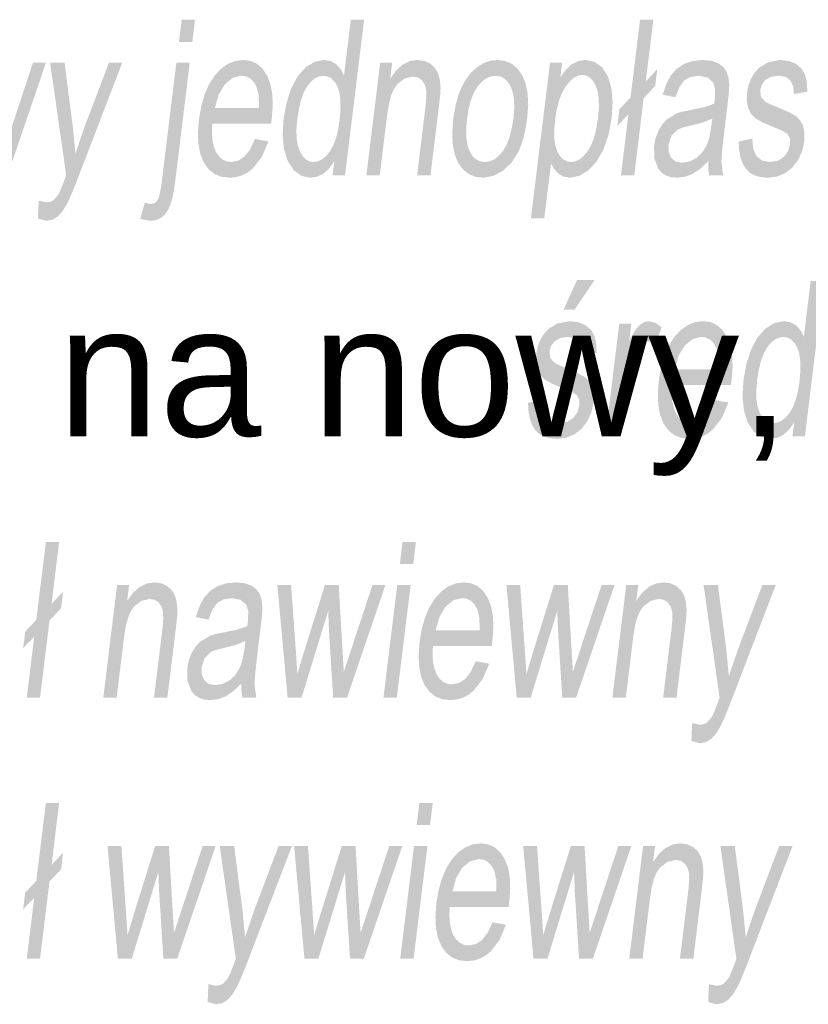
# Model space of a CAD drawing. Header units: millimetres. Extents: x 116 to 15750, y -6945 to 9999.
# Tile 82 of 150: x 6958 to 7087, y -1636 to -1475. Entities that reach past the tile are written whole.
import ezdxf

# ---------------------------------------------------------------- set-up
doc = ezdxf.new("R2010")
doc.units = ezdxf.units.MM
doc.layers.get('0').update_dxf_attribs({"color": 252})
doc.styles.get("Standard").update_dxf_attribs({"font": 'simplex.shx'})

msp = doc.modelspace()

# ---------------------------------------------------------------- hatches: boundary and pattern name
h = msp.add_hatch(color=7)
h.paths.add_polyline_path([(6983.81, -1478.73), (6984.26, -1475.11), (6986.45, -1475.11), (6986, -1478.73)])
h.paths.add_polyline_path([(6977.49, -1507.66), (6978.24, -1505), (6979.24, -1505.25), (6979.84, -1505.09), (6980.31, -1504.62), (6980.51, -1504.18), (6980.69, -1503.51), (6980.86, -1502.6), (6981.02, -1501.45), (6983.4, -1482.11), (6985.58, -1482.11), (6983.2, -1501.52), (6982.97, -1503.09), (6982.69, -1504.4), (6982.37, -1505.46), (6982, -1506.25), (6981.45, -1507.01), (6980.79, -1507.55), (6980.03, -1507.88), (6979.16, -1507.98)])
h = msp.add_hatch(color=7)
h.paths.add_polyline_path([(7008.92, -1500.52), (7009.21, -1498.19), (7008.38, -1499.39), (7007.44, -1500.25), (7006.41, -1500.76), (7005.27, -1500.93), (7003.83, -1500.63), (7002.59, -1499.72), (7001.62, -1498.27), (7001, -1496.33), (7000.75, -1494), (7000.91, -1491.33), (7001.39, -1488.7), (7002.16, -1486.33), (7003.21, -1484.35), (7004.51, -1482.89), (7005.98, -1482), (7007.54, -1481.69), (7008.62, -1481.87), (7009.53, -1482.4), (7010.25, -1483.21), (7010.78, -1484.23), (7011.9, -1475.11), (7014.07, -1475.11), (7010.95, -1500.52)])
h.paths.add_polyline_path([(7003.15, -1491.33), (7003.01, -1492.99), (7003.03, -1494.42), (7003.21, -1495.63), (7003.55, -1496.62), (7003.99, -1497.38), (7004.52, -1497.93), (7005.12, -1498.26), (7005.79, -1498.37), (7006.49, -1498.26), (7007.17, -1497.95), (7007.81, -1497.43), (7008.43, -1496.7), (7008.98, -1495.75), (7009.44, -1494.58), (7009.8, -1493.2), (7010.06, -1491.59), (7010.21, -1489.83), (7010.2, -1488.32), (7010.04, -1487.06), (7009.72, -1486.05), (7009.27, -1485.27), (7008.74, -1484.72), (7008.13, -1484.39), (7007.43, -1484.28), (7006.71, -1484.38), (7006.04, -1484.7), (7005.39, -1485.24), (7004.78, -1485.98), (7004.23, -1486.95), (7003.78, -1488.17), (7003.42, -1489.63)])
h = msp.add_hatch(color=7)
h.dxf.hatch_style = 2
h.paths.add_polyline_path([(7057.26, -1490.57), (7055.44, -1492.47), (7055.78, -1489.74), (7057.6, -1487.83), (7059.16, -1475.11), (7061.33, -1475.11), (7060.09, -1485.2), (7061.97, -1483.2), (7061.64, -1485.92), (7059.75, -1487.92), (7058.21, -1500.52), (7056.04, -1500.52)])
h = msp.add_hatch(color=7)
h.dxf.hatch_style = 2
h.paths.add_polyline_path([(6946.1, -1500.52), (6944.42, -1482.11), (6946.67, -1482.11), (6947.43, -1492.74), (6947.7, -1496.69), (6947.8, -1496.34), (6948.02, -1495.59), (6948.37, -1494.44), (6948.83, -1492.89), (6952.2, -1482.11), (6954.45, -1482.11), (6955.07, -1492.79), (6955.28, -1496.3), (6956.46, -1492.75), (6959.97, -1482.11), (6962.09, -1482.11), (6955.81, -1500.52), (6953.54, -1500.52), (6952.85, -1489.49), (6952.73, -1486.36), (6948.38, -1500.52)])
h = msp.add_hatch(color=7)
h.dxf.hatch_style = 2
h.paths.add_polyline_path([(6960.77, -1507.6), (6960.89, -1504.68), (6962.11, -1504.95), (6962.77, -1504.87), (6963.31, -1504.61), (6964.15, -1503.64), (6964.52, -1502.82), (6965.1, -1501.31), (6965.39, -1500.55), (6962.76, -1482.11), (6965.11, -1482.11), (6966.49, -1492.77), (6966.9, -1497.03), (6968.31, -1492.84), (6972.38, -1482.11), (6974.56, -1482.11), (6967.36, -1500.83), (6966.82, -1502.23), (6966.35, -1503.39), (6965.95, -1504.31), (6965.63, -1505), (6964.84, -1506.34), (6964.02, -1507.27), (6963.12, -1507.8), (6962.13, -1507.98)])
h = msp.add_hatch(color=7)
h.paths.add_polyline_path([(6996.24, -1494.59), (6998.44, -1494.99), (6997.37, -1497.5), (6995.93, -1499.37), (6995.07, -1500.06), (6994.14, -1500.54), (6993.14, -1500.84), (6992.05, -1500.93), (6990.73, -1500.78), (6989.6, -1500.31), (6988.64, -1499.53), (6987.87, -1498.44), (6987.32, -1497.08), (6987, -1495.46), (6986.91, -1493.59), (6987.07, -1491.47), (6987.45, -1489.28), (6988, -1487.35), (6988.73, -1485.68), (6989.63, -1484.26), (6990.67, -1483.14), (6991.8, -1482.34), (6993, -1481.86), (6994.3, -1481.69), (6995.51, -1481.85), (6996.57, -1482.32), (6997.47, -1483.11), (6998.21, -1484.21), (6998.75, -1485.59), (6999.06, -1487.23), (6999.14, -1489.13), (6998.98, -1491.28), (6998.86, -1492.11), (6989.25, -1492.11), (6989.2, -1493.54), (6989.28, -1494.79), (6989.51, -1495.86), (6989.88, -1496.76), (6990.37, -1497.46), (6990.95, -1497.97), (6991.62, -1498.27), (6992.38, -1498.37), (6993.52, -1498.14), (6994.54, -1497.47), (6995.45, -1496.3)])
h.paths.add_polyline_path([(6989.69, -1489.55), (6996.88, -1489.55), (6996.85, -1487.52), (6996.49, -1486.06), (6996.02, -1485.28), (6995.46, -1484.71), (6994.78, -1484.37), (6994, -1484.26), (6992.57, -1484.62), (6991.29, -1485.7), (6990.29, -1487.38)])
h = msp.add_hatch(color=7)
h.dxf.hatch_style = 2
h.paths.add_polyline_path([(7014.44, -1500.52), (7016.7, -1482.11), (7018.66, -1482.11), (7018.34, -1484.73), (7019.3, -1483.4), (7020.36, -1482.45), (7021.53, -1481.88), (7022.82, -1481.69), (7023.92, -1481.85), (7024.89, -1482.29), (7025.65, -1482.99), (7026.15, -1483.86), (7026.44, -1484.93), (7026.56, -1486.17), (7026.5, -1487.36), (7026.3, -1489.2), (7024.91, -1500.52), (7022.73, -1500.52), (7024.1, -1489.32), (7024.24, -1487.66), (7024.2, -1486.47), (7023.95, -1485.63), (7023.48, -1484.97), (7022.82, -1484.54), (7022.02, -1484.4), (7020.68, -1484.72), (7019.46, -1485.67), (7018.92, -1486.44), (7018.47, -1487.5), (7018.12, -1488.84), (7017.86, -1490.47), (7016.62, -1500.52)])
h = msp.add_hatch(color=7)
h.paths.add_polyline_path([(7028.63, -1491.31), (7029.05, -1488.92), (7029.67, -1486.87), (7030.51, -1485.14), (7031.56, -1483.74), (7032.54, -1482.85), (7033.59, -1482.21), (7034.69, -1481.82), (7035.86, -1481.69), (7037.11, -1481.85), (7038.19, -1482.32), (7039.12, -1483.09), (7039.89, -1484.18), (7040.46, -1485.54), (7040.79, -1487.14), (7040.88, -1488.98), (7040.73, -1491.06), (7040.48, -1492.74), (7040.16, -1494.23), (7039.76, -1495.53), (7039.3, -1496.65), (7038.16, -1498.45), (7036.74, -1499.81), (7035.15, -1500.65), (7033.49, -1500.93), (7032.22, -1500.78), (7031.12, -1500.31), (7030.19, -1499.54), (7029.42, -1498.46), (7028.86, -1497.08), (7028.54, -1495.43), (7028.47, -1493.51)])
h.paths.add_polyline_path([(7030.88, -1491.31), (7030.74, -1492.97), (7030.77, -1494.41), (7030.95, -1495.62), (7031.3, -1496.61), (7031.78, -1497.38), (7032.36, -1497.93), (7033.03, -1498.26), (7033.81, -1498.37), (7034.6, -1498.26), (7035.35, -1497.93), (7036.06, -1497.37), (7036.73, -1496.6), (7037.32, -1495.6), (7037.81, -1494.37), (7038.19, -1492.91), (7038.47, -1491.21), (7038.6, -1489.61), (7038.57, -1488.21), (7038.37, -1487.02), (7038.02, -1486.04), (7037.54, -1485.27), (7036.96, -1484.72), (7036.3, -1484.39), (7035.54, -1484.28), (7034.74, -1484.39), (7033.98, -1484.72), (7033.27, -1485.27), (7032.6, -1486.03), (7032.01, -1487.02), (7031.52, -1488.23), (7031.15, -1489.66)])
h = msp.add_hatch(color=7)
h.paths.add_polyline_path([(7041.32, -1507.57), (7044.45, -1482.11), (7046.43, -1482.11), (7046.14, -1484.5), (7047.04, -1483.28), (7047.99, -1482.4), (7049.04, -1481.87), (7050.23, -1481.69), (7051.74, -1482), (7052.99, -1482.91), (7053.91, -1484.37), (7054.47, -1486.33), (7054.67, -1488.65), (7054.52, -1491.17), (7054.01, -1493.86), (7053.19, -1496.27), (7052.07, -1498.26), (7050.7, -1499.73), (7049.2, -1500.63), (7047.71, -1500.93), (7046.69, -1500.77), (7045.83, -1500.28), (7045.13, -1499.53), (7044.61, -1498.61), (7043.5, -1507.57)])
h.paths.add_polyline_path([(7045.28, -1491.42), (7045.14, -1493.08), (7045.15, -1494.51), (7045.32, -1495.7), (7045.64, -1496.67), (7046.08, -1497.41), (7046.6, -1497.94), (7047.2, -1498.26), (7047.88, -1498.37), (7048.59, -1498.26), (7049.28, -1497.93), (7049.94, -1497.38), (7050.58, -1496.61), (7051.16, -1495.61), (7051.64, -1494.37), (7052.02, -1492.88), (7052.29, -1491.16), (7052.43, -1489.51), (7052.41, -1488.08), (7052.25, -1486.88), (7051.92, -1485.89), (7051.49, -1485.13), (7050.97, -1484.58), (7050.38, -1484.25), (7049.72, -1484.14), (7049.02, -1484.25), (7048.35, -1484.6), (7047.68, -1485.19), (7047.02, -1486), (7046.42, -1487.04), (7045.93, -1488.29), (7045.55, -1489.75)])
h = msp.add_hatch(color=7)
h.paths.add_polyline_path([(7070.29, -1498.25), (7068.94, -1499.51), (7067.69, -1500.33), (7066.48, -1500.78), (7065.21, -1500.93), (7064.23, -1500.84), (7063.38, -1500.56), (7062.68, -1500.1), (7062.13, -1499.45), (7061.48, -1497.77), (7061.45, -1495.67), (7061.72, -1494.37), (7062.19, -1493.2), (7062.81, -1492.19), (7063.54, -1491.4), (7065.24, -1490.38), (7066.07, -1490.14), (7067.23, -1489.91), (7069.59, -1489.42), (7071.26, -1488.84), (7071.33, -1488.31), (7071.38, -1488.02), (7071.42, -1486.4), (7071.09, -1485.34), (7070.14, -1484.54), (7068.73, -1484.28), (7067.36, -1484.47), (7066.36, -1485.05), (7065.58, -1486.12), (7064.93, -1487.78), (7062.85, -1487.36), (7063.45, -1485.59), (7064.19, -1484.2), (7065.14, -1483.14), (7066.36, -1482.34), (7067.78, -1481.86), (7069.36, -1481.69), (7070.84, -1481.83), (7071.97, -1482.25), (7072.79, -1482.88), (7073.31, -1483.64), (7073.61, -1484.6), (7073.73, -1485.77), (7073.68, -1486.89), (7073.49, -1488.65), (7072.98, -1492.8), (7072.75, -1494.78), (7072.58, -1496.36), (7072.48, -1497.53), (7072.45, -1498.31), (7072.73, -1500.52), (7070.45, -1500.52), (7070.29, -1499.47)])
h.paths.add_polyline_path([(7070.96, -1491.28), (7069.39, -1491.92), (7067.25, -1492.46), (7066.06, -1492.76), (7065.27, -1493.08), (7064.28, -1494.1), (7063.8, -1495.58), (7063.82, -1496.72), (7064.2, -1497.66), (7064.93, -1498.28), (7066.03, -1498.49), (7067.25, -1498.29), (7068.38, -1497.7), (7069.34, -1496.77), (7070.09, -1495.54), (7070.51, -1494.23), (7070.82, -1492.42)])
h = msp.add_hatch(color=7)
h.dxf.hatch_style = 2
h.paths.add_polyline_path([(7075.27, -1495.02), (7077.5, -1494.54), (7077.64, -1496.18), (7078.16, -1497.38), (7079.06, -1498.12), (7080.36, -1498.37), (7081.7, -1498.15), (7082.7, -1497.49), (7083.36, -1496.54), (7083.68, -1495.44), (7083.63, -1494.5), (7083.24, -1493.78), (7082.52, -1493.3), (7081.14, -1492.72), (7079.2, -1491.91), (7077.99, -1491.22), (7077.27, -1490.47), (7076.8, -1489.47), (7076.59, -1488.29), (7076.63, -1487), (7076.87, -1485.82), (7077.3, -1484.72), (7077.88, -1483.76), (7078.58, -1482.98), (7080.09, -1482.07), (7082.02, -1481.69), (7083.43, -1481.85), (7084.61, -1482.32), (7085.51, -1483.06), (7086.09, -1484.01), (7086.4, -1485.26), (7086.49, -1486.86), (7084.3, -1487.27), (7084.18, -1486.01), (7083.73, -1485.06), (7082.96, -1484.46), (7081.87, -1484.26), (7080.55, -1484.44), (7079.62, -1484.97), (7079.05, -1485.74), (7078.78, -1486.64), (7078.91, -1487.73), (7079.65, -1488.56), (7080.26, -1488.85), (7081.48, -1489.36), (7083.34, -1490.16), (7084.54, -1490.8), (7085.27, -1491.49), (7085.78, -1492.44), (7086.02, -1493.65), (7085.97, -1495.11), (7085.62, -1496.63), (7084.97, -1498.05), (7084.04, -1499.27), (7082.87, -1500.18), (7081.52, -1500.74), (7080.06, -1500.93), (7078.89, -1500.84), (7077.89, -1500.56), (7077.07, -1500.1), (7076.41, -1499.44), (7075.92, -1498.61), (7075.56, -1497.59), (7075.35, -1496.4)])
h = msp.add_hatch(color=7)
h.paths.add_polyline_path([(7040.85, -1537.7), (7043.07, -1537.22), (7043.21, -1538.85), (7043.73, -1540.06), (7044.63, -1540.8), (7045.93, -1541.04), (7047.27, -1540.82), (7048.27, -1540.17), (7048.93, -1539.22), (7049.25, -1538.12), (7049.21, -1537.17), (7048.82, -1536.45), (7048.09, -1535.98), (7046.72, -1535.39), (7044.78, -1534.59), (7043.56, -1533.89), (7042.84, -1533.14), (7042.37, -1532.15), (7042.16, -1530.97), (7042.2, -1529.67), (7042.44, -1528.49), (7042.87, -1527.39), (7043.45, -1526.44), (7044.16, -1525.65), (7045.66, -1524.75), (7047.6, -1524.37), (7049, -1524.53), (7050.18, -1525), (7051.08, -1525.73), (7051.66, -1526.68), (7051.97, -1527.93), (7052.07, -1529.53), (7049.88, -1529.95), (7049.75, -1528.69), (7049.3, -1527.74), (7048.54, -1527.14), (7047.44, -1526.94), (7046.12, -1527.11), (7045.2, -1527.65), (7044.62, -1528.42), (7044.35, -1529.31), (7044.49, -1530.4), (7045.23, -1531.23), (7045.83, -1531.52), (7047.05, -1532.03), (7048.92, -1532.84), (7050.11, -1533.48), (7050.85, -1534.17), (7051.35, -1535.11), (7051.59, -1536.32), (7051.54, -1537.79), (7051.19, -1539.3), (7050.54, -1540.72), (7049.61, -1541.94), (7048.44, -1542.86), (7047.09, -1543.42), (7045.63, -1543.61), (7044.46, -1543.51), (7043.46, -1543.24), (7042.64, -1542.77), (7041.99, -1542.12), (7041.49, -1541.28), (7041.14, -1540.27), (7040.92, -1539.07)])
h.paths.add_polyline_path([(7046.65, -1522.5), (7048.86, -1517.65), (7051.72, -1517.65), (7048.46, -1522.5)])
h = msp.add_hatch(color=7)
h.paths.add_polyline_path([(7084.06, -1543.19), (7084.35, -1540.87), (7083.52, -1542.07), (7082.59, -1542.92), (7081.55, -1543.44), (7080.41, -1543.61), (7078.97, -1543.3), (7077.73, -1542.4), (7076.76, -1540.94), (7076.14, -1539.01), (7075.9, -1536.67), (7076.05, -1534.01), (7076.53, -1531.38), (7077.3, -1529.01), (7078.35, -1527.03), (7079.66, -1525.57), (7081.13, -1524.67), (7082.68, -1524.37), (7083.76, -1524.55), (7084.67, -1525.08), (7085.39, -1525.88), (7085.92, -1526.9), (7087.04, -1517.79), (7089.21, -1517.79), (7086.09, -1543.19)])
h.paths.add_polyline_path([(7078.29, -1534.01), (7078.15, -1535.66), (7078.17, -1537.1), (7078.35, -1538.31), (7078.69, -1539.29), (7079.14, -1540.06), (7079.66, -1540.6), (7080.26, -1540.93), (7080.93, -1541.04), (7081.63, -1540.94), (7082.31, -1540.62), (7082.95, -1540.1), (7083.57, -1539.37), (7084.12, -1538.43), (7084.58, -1537.26), (7084.94, -1535.87), (7085.2, -1534.27), (7085.35, -1532.5), (7085.34, -1530.99), (7085.18, -1529.73), (7084.86, -1528.72), (7084.41, -1527.95), (7083.88, -1527.4), (7083.27, -1527.06), (7082.57, -1526.95), (7081.86, -1527.06), (7081.18, -1527.38), (7080.53, -1527.91), (7079.93, -1528.66), (7079.38, -1529.63), (7078.92, -1530.84), (7078.56, -1532.3)])
h = msp.add_hatch(color=7)
h.dxf.hatch_style = 2
h.paths.add_polyline_path([(7053.5, -1543.19), (7055.76, -1524.78), (7057.73, -1524.78), (7057.38, -1527.58), (7058.3, -1525.95), (7059.09, -1525), (7059.81, -1524.53), (7060.57, -1524.37), (7061.65, -1524.62), (7062.69, -1525.38), (7061.58, -1528.27), (7060.84, -1527.76), (7060.06, -1527.6), (7059.36, -1527.75), (7058.7, -1528.21), (7058.12, -1528.94), (7057.68, -1529.92), (7057.19, -1531.66), (7056.87, -1533.56), (7055.69, -1543.19)])
h = msp.add_hatch(color=7)
h.paths.add_polyline_path([(7071.38, -1537.27), (7073.59, -1537.66), (7072.52, -1540.17), (7071.07, -1542.05), (7070.22, -1542.73), (7069.29, -1543.22), (7068.28, -1543.51), (7067.19, -1543.61), (7065.87, -1543.45), (7064.74, -1542.99), (7063.78, -1542.21), (7063.01, -1541.12), (7062.46, -1539.75), (7062.14, -1538.13), (7062.06, -1536.26), (7062.21, -1534.15), (7062.59, -1531.96), (7063.14, -1530.02), (7063.87, -1528.35), (7064.77, -1526.94), (7065.81, -1525.81), (7066.94, -1525.01), (7068.15, -1524.53), (7069.44, -1524.37), (7070.65, -1524.53), (7071.71, -1525), (7072.61, -1525.79), (7073.35, -1526.89), (7073.9, -1528.27), (7074.2, -1529.91), (7074.28, -1531.8), (7074.12, -1533.95), (7074.01, -1534.79), (7064.39, -1534.79), (7064.34, -1536.22), (7064.43, -1537.47), (7064.66, -1538.54), (7065.03, -1539.43), (7065.51, -1540.14), (7066.09, -1540.64), (7066.76, -1540.94), (7067.52, -1541.04), (7068.66, -1540.82), (7069.68, -1540.15), (7070.59, -1538.98)])
h.paths.add_polyline_path([(7064.83, -1532.22), (7072.02, -1532.22), (7071.99, -1530.19), (7071.63, -1528.74), (7071.17, -1527.95), (7070.6, -1527.39), (7069.92, -1527.05), (7069.14, -1526.94), (7067.71, -1527.3), (7066.43, -1528.38), (7065.43, -1530.06)])
h = msp.add_hatch(color=7)
h.dxf.hatch_style = 2
h.paths.add_polyline_path([(6960.17, -1575.92), (6958.35, -1577.82), (6958.69, -1575.09), (6960.5, -1573.18), (6962.07, -1560.46), (6964.23, -1560.46), (6963, -1570.55), (6964.88, -1568.55), (6964.55, -1571.27), (6962.66, -1573.27), (6961.11, -1585.87), (6958.95, -1585.87)])
h = msp.add_hatch(color=7)
h.paths.add_polyline_path([(7019.9, -1564.05), (7020.35, -1560.46), (7022.53, -1560.46), (7022.09, -1564.05)])
h.paths.add_polyline_path([(7017.23, -1585.87), (7019.48, -1567.46), (7021.67, -1567.46), (7019.41, -1585.87)])
h = msp.add_hatch(color=7)
h.dxf.hatch_style = 2
h.paths.add_polyline_path([(6971.45, -1585.87), (6973.71, -1567.46), (6975.67, -1567.46), (6975.35, -1570.08), (6976.3, -1568.75), (6977.37, -1567.8), (6978.54, -1567.24), (6979.83, -1567.05), (6980.92, -1567.2), (6981.89, -1567.64), (6982.66, -1568.34), (6983.16, -1569.21), (6983.44, -1570.28), (6983.56, -1571.52), (6983.51, -1572.71), (6983.31, -1574.55), (6981.92, -1585.87), (6979.74, -1585.87), (6981.11, -1574.67), (6981.25, -1573.01), (6981.2, -1571.82), (6980.96, -1570.98), (6980.49, -1570.32), (6979.83, -1569.89), (6979.03, -1569.75), (6977.69, -1570.07), (6976.46, -1571.02), (6975.93, -1571.79), (6975.48, -1572.85), (6975.13, -1574.19), (6974.86, -1575.82), (6973.63, -1585.87)])
h = msp.add_hatch(color=7)
h.paths.add_polyline_path([(6994.01, -1583.6), (6992.66, -1584.86), (6991.41, -1585.68), (6990.2, -1586.13), (6988.93, -1586.28), (6987.94, -1586.19), (6987.1, -1585.91), (6986.4, -1585.45), (6985.85, -1584.8), (6985.2, -1583.12), (6985.17, -1581.02), (6985.44, -1579.72), (6985.91, -1578.55), (6986.53, -1577.54), (6987.26, -1576.75), (6988.95, -1575.73), (6989.79, -1575.49), (6990.95, -1575.26), (6993.31, -1574.77), (6994.98, -1574.19), (6995.05, -1573.66), (6995.09, -1573.37), (6995.14, -1571.75), (6994.81, -1570.69), (6993.86, -1569.89), (6992.44, -1569.63), (6991.08, -1569.82), (6990.07, -1570.4), (6989.3, -1571.47), (6988.65, -1573.13), (6986.57, -1572.71), (6987.17, -1570.94), (6987.91, -1569.55), (6988.86, -1568.49), (6990.07, -1567.69), (6991.5, -1567.21), (6993.08, -1567.05), (6994.56, -1567.18), (6995.69, -1567.6), (6996.51, -1568.23), (6997.03, -1568.99), (6997.33, -1569.95), (6997.45, -1571.12), (6997.4, -1572.24), (6997.21, -1574), (6996.7, -1578.15), (6996.47, -1580.13), (6996.3, -1581.71), (6996.2, -1582.88), (6996.16, -1583.66), (6996.44, -1585.87), (6994.16, -1585.87), (6994.01, -1584.82)])
h.paths.add_polyline_path([(6994.67, -1576.63), (6993.11, -1577.27), (6990.97, -1577.81), (6989.78, -1578.11), (6988.99, -1578.43), (6988, -1579.45), (6987.51, -1580.93), (6987.54, -1582.07), (6987.92, -1583.01), (6988.65, -1583.63), (6989.75, -1583.84), (6990.97, -1583.64), (6992.1, -1583.05), (6993.06, -1582.12), (6993.81, -1580.89), (6994.22, -1579.59), (6994.53, -1577.77)])
h = msp.add_hatch(color=7)
h.dxf.hatch_style = 2
h.paths.add_polyline_path([(7001.57, -1585.87), (6999.89, -1567.46), (7002.14, -1567.46), (7002.9, -1578.09), (7003.17, -1582.04), (7003.27, -1581.69), (7003.49, -1580.94), (7003.84, -1579.79), (7004.3, -1578.24), (7007.67, -1567.46), (7009.92, -1567.46), (7010.54, -1578.14), (7010.75, -1581.66), (7011.93, -1578.1), (7015.44, -1567.46), (7017.56, -1567.46), (7011.28, -1585.87), (7009.01, -1585.87), (7008.32, -1574.84), (7008.2, -1571.71), (7003.85, -1585.87)])
h = msp.add_hatch(color=7)
h.paths.add_polyline_path([(7032.3, -1579.94), (7034.5, -1580.34), (7033.43, -1582.85), (7031.99, -1584.72), (7031.13, -1585.41), (7030.2, -1585.89), (7029.19, -1586.19), (7028.11, -1586.28), (7026.79, -1586.13), (7025.65, -1585.66), (7024.7, -1584.88), (7023.93, -1583.79), (7023.37, -1582.43), (7023.05, -1580.81), (7022.97, -1578.94), (7023.13, -1576.82), (7023.5, -1574.63), (7024.05, -1572.7), (7024.78, -1571.03), (7025.69, -1569.61), (7026.73, -1568.49), (7027.85, -1567.69), (7029.06, -1567.21), (7030.36, -1567.05), (7031.57, -1567.2), (7032.62, -1567.67), (7033.52, -1568.46), (7034.27, -1569.56), (7034.81, -1570.94), (7035.12, -1572.58), (7035.19, -1574.48), (7035.03, -1576.63), (7034.92, -1577.46), (7025.31, -1577.46), (7025.25, -1578.89), (7025.34, -1580.14), (7025.57, -1581.21), (7025.94, -1582.11), (7026.43, -1582.81), (7027, -1583.32), (7027.68, -1583.62), (7028.44, -1583.72), (7029.58, -1583.49), (7030.6, -1582.82), (7031.5, -1581.65)])
h.paths.add_polyline_path([(7025.75, -1574.9), (7032.94, -1574.9), (7032.91, -1572.87), (7032.55, -1571.41), (7032.08, -1570.63), (7031.51, -1570.06), (7030.84, -1569.72), (7030.06, -1569.61), (7028.63, -1569.97), (7027.35, -1571.05), (7026.35, -1572.74)])
h = msp.add_hatch(color=7)
h.dxf.hatch_style = 2
h.paths.add_polyline_path([(7039, -1585.87), (7037.32, -1567.46), (7039.57, -1567.46), (7040.32, -1578.09), (7040.6, -1582.04), (7040.7, -1581.69), (7040.92, -1580.94), (7041.27, -1579.79), (7041.73, -1578.24), (7045.1, -1567.46), (7047.35, -1567.46), (7047.97, -1578.14), (7048.18, -1581.66), (7049.36, -1578.1), (7052.87, -1567.46), (7054.99, -1567.46), (7048.71, -1585.87), (7046.44, -1585.87), (7045.75, -1574.84), (7045.63, -1571.71), (7041.28, -1585.87)])
h = msp.add_hatch(color=7)
h.dxf.hatch_style = 2
h.paths.add_polyline_path([(7054.64, -1585.87), (7056.9, -1567.46), (7058.86, -1567.46), (7058.54, -1570.08), (7059.5, -1568.75), (7060.56, -1567.8), (7061.73, -1567.24), (7063.02, -1567.05), (7064.12, -1567.2), (7065.09, -1567.64), (7065.85, -1568.34), (7066.35, -1569.21), (7066.64, -1570.28), (7066.76, -1571.52), (7066.7, -1572.71), (7066.5, -1574.55), (7065.11, -1585.87), (7062.93, -1585.87), (7064.3, -1574.67), (7064.44, -1573.01), (7064.4, -1571.82), (7064.15, -1570.98), (7063.68, -1570.32), (7063.02, -1569.89), (7062.22, -1569.75), (7060.88, -1570.07), (7059.66, -1571.02), (7059.12, -1571.79), (7058.67, -1572.85), (7058.32, -1574.19), (7058.06, -1575.82), (7056.82, -1585.87)])
h = msp.add_hatch(color=7)
h.dxf.hatch_style = 2
h.paths.add_polyline_path([(7067.55, -1592.95), (7067.67, -1590.03), (7068.88, -1590.3), (7069.54, -1590.22), (7070.09, -1589.96), (7070.92, -1588.99), (7071.29, -1588.17), (7071.87, -1586.66), (7072.16, -1585.9), (7069.53, -1567.46), (7071.88, -1567.46), (7073.26, -1578.12), (7073.67, -1582.38), (7075.08, -1578.19), (7079.15, -1567.46), (7081.33, -1567.46), (7074.14, -1586.18), (7073.59, -1587.58), (7073.12, -1588.74), (7072.73, -1589.66), (7072.41, -1590.35), (7071.62, -1591.69), (7070.79, -1592.62), (7069.9, -1593.16), (7068.9, -1593.34)])
h = msp.add_hatch(color=7)
h.dxf.hatch_style = 2
h.paths.add_polyline_path([(6960.17, -1618.57), (6958.35, -1620.47), (6958.69, -1617.74), (6960.5, -1615.83), (6962.07, -1603.11), (6964.23, -1603.11), (6963, -1613.2), (6964.88, -1611.2), (6964.55, -1613.92), (6962.66, -1615.92), (6961.11, -1628.52), (6958.95, -1628.52)])
h = msp.add_hatch(color=7)
h.paths.add_polyline_path([(7022.65, -1606.7), (7023.09, -1603.11), (7025.28, -1603.11), (7024.83, -1606.7)])
h.paths.add_polyline_path([(7019.97, -1628.52), (7022.23, -1610.11), (7024.41, -1610.11), (7022.16, -1628.52)])
h = msp.add_hatch(color=7)
h.dxf.hatch_style = 2
h.paths.add_polyline_path([(6973.83, -1628.52), (6972.14, -1610.11), (6974.4, -1610.11), (6975.15, -1620.74), (6975.42, -1624.69), (6975.52, -1624.34), (6975.75, -1623.59), (6976.09, -1622.44), (6976.55, -1620.89), (6979.93, -1610.11), (6982.17, -1610.11), (6982.79, -1620.79), (6983, -1624.3), (6984.18, -1620.75), (6987.69, -1610.11), (6989.81, -1610.11), (6983.53, -1628.52), (6981.27, -1628.52), (6980.57, -1617.49), (6980.45, -1614.36), (6976.11, -1628.52)])
h = msp.add_hatch(color=7)
h.dxf.hatch_style = 2
h.paths.add_polyline_path([(6988.5, -1635.6), (6988.62, -1632.68), (6989.83, -1632.95), (6990.49, -1632.87), (6991.04, -1632.61), (6991.87, -1631.64), (6992.24, -1630.82), (6992.82, -1629.31), (6993.11, -1628.55), (6990.48, -1610.11), (6992.83, -1610.11), (6994.21, -1620.77), (6994.62, -1625.03), (6996.03, -1620.84), (7000.1, -1610.11), (7002.28, -1610.11), (6995.09, -1628.83), (6994.54, -1630.23), (6994.07, -1631.39), (6993.68, -1632.31), (6993.35, -1633), (6992.56, -1634.34), (6991.74, -1635.27), (6990.85, -1635.8), (6989.85, -1635.98)])
h = msp.add_hatch(color=7)
h.dxf.hatch_style = 2
h.paths.add_polyline_path([(7004.32, -1628.52), (7002.63, -1610.11), (7004.89, -1610.11), (7005.64, -1620.74), (7005.91, -1624.69), (7006.02, -1624.34), (7006.24, -1623.59), (7006.58, -1622.44), (7007.05, -1620.89), (7010.42, -1610.11), (7012.67, -1610.11), (7013.28, -1620.79), (7013.49, -1624.3), (7014.67, -1620.75), (7018.18, -1610.11), (7020.31, -1610.11), (7014.02, -1628.52), (7011.76, -1628.52), (7011.06, -1617.49), (7010.95, -1614.36), (7006.6, -1628.52)])
h = msp.add_hatch(color=7)
h.paths.add_polyline_path([(7035.04, -1622.59), (7037.25, -1622.99), (7036.18, -1625.5), (7034.73, -1627.37), (7033.88, -1628.06), (7032.95, -1628.54), (7031.94, -1628.84), (7030.85, -1628.93), (7029.53, -1628.78), (7028.4, -1628.31), (7027.44, -1627.53), (7026.68, -1626.44), (7026.12, -1625.08), (7025.8, -1623.46), (7025.72, -1621.59), (7025.87, -1619.47), (7026.25, -1617.28), (7026.8, -1615.35), (7027.53, -1613.68), (7028.43, -1612.26), (7029.47, -1611.14), (7030.6, -1610.34), (7031.81, -1609.86), (7033.1, -1609.69), (7034.31, -1609.85), (7035.37, -1610.32), (7036.27, -1611.11), (7037.01, -1612.21), (7037.56, -1613.59), (7037.87, -1615.23), (7037.94, -1617.13), (7037.78, -1619.28), (7037.67, -1620.11), (7028.05, -1620.11), (7028, -1621.54), (7028.09, -1622.79), (7028.32, -1623.86), (7028.69, -1624.76), (7029.17, -1625.46), (7029.75, -1625.97), (7030.42, -1626.27), (7031.18, -1626.37), (7032.32, -1626.14), (7033.34, -1625.47), (7034.25, -1624.3)])
h.paths.add_polyline_path([(7028.49, -1617.55), (7035.68, -1617.55), (7035.65, -1615.52), (7035.29, -1614.06), (7034.83, -1613.28), (7034.26, -1612.71), (7033.58, -1612.37), (7032.8, -1612.26), (7031.37, -1612.62), (7030.09, -1613.7), (7029.09, -1615.38)])
h = msp.add_hatch(color=7)
h.dxf.hatch_style = 2
h.paths.add_polyline_path([(7041.75, -1628.52), (7040.06, -1610.11), (7042.32, -1610.11), (7043.07, -1620.74), (7043.34, -1624.69), (7043.45, -1624.34), (7043.67, -1623.59), (7044.01, -1622.44), (7044.48, -1620.89), (7047.85, -1610.11), (7050.09, -1610.11), (7050.71, -1620.79), (7050.92, -1624.3), (7052.1, -1620.75), (7055.61, -1610.11), (7057.74, -1610.11), (7051.45, -1628.52), (7049.19, -1628.52), (7048.49, -1617.49), (7048.37, -1614.36), (7044.03, -1628.52)])
h = msp.add_hatch(color=7)
h.dxf.hatch_style = 2
h.paths.add_polyline_path([(7057.39, -1628.52), (7059.65, -1610.11), (7061.61, -1610.11), (7061.29, -1612.73), (7062.24, -1611.4), (7063.3, -1610.45), (7064.48, -1609.88), (7065.76, -1609.69), (7066.86, -1609.85), (7067.83, -1610.29), (7068.6, -1610.99), (7069.1, -1611.86), (7069.38, -1612.93), (7069.5, -1614.17), (7069.45, -1615.36), (7069.25, -1617.2), (7067.86, -1628.52), (7065.67, -1628.52), (7067.05, -1617.32), (7067.19, -1615.66), (7067.14, -1614.47), (7066.89, -1613.63), (7066.42, -1612.97), (7065.77, -1612.54), (7064.97, -1612.4), (7063.63, -1612.72), (7062.4, -1613.67), (7061.86, -1614.44), (7061.42, -1615.5), (7061.06, -1616.84), (7060.8, -1618.47), (7059.57, -1628.52)])
h = msp.add_hatch(color=7)
h.dxf.hatch_style = 2
h.paths.add_polyline_path([(7070.29, -1635.6), (7070.41, -1632.68), (7071.63, -1632.95), (7072.29, -1632.87), (7072.83, -1632.61), (7073.67, -1631.64), (7074.03, -1630.82), (7074.62, -1629.31), (7074.9, -1628.55), (7072.28, -1610.11), (7074.63, -1610.11), (7076.01, -1620.77), (7076.42, -1625.03), (7077.83, -1620.84), (7081.89, -1610.11), (7084.08, -1610.11), (7076.88, -1628.83), (7076.34, -1630.23), (7075.87, -1631.39), (7075.47, -1632.31), (7075.15, -1633), (7074.36, -1634.34), (7073.54, -1635.27), (7072.64, -1635.8), (7071.65, -1635.98)])

# ---------------------------------------------------------------- texts
at = {"color": 7, "insert": (6756.24, -1521.78), "char_height": 21.4093, "attachment_point": 1}
msp.add_mtext('{\\fArial|b0|i0|c0;     do wymiany na nowy, }', dxfattribs=at)

doc.saveas('drawing.dxf')
